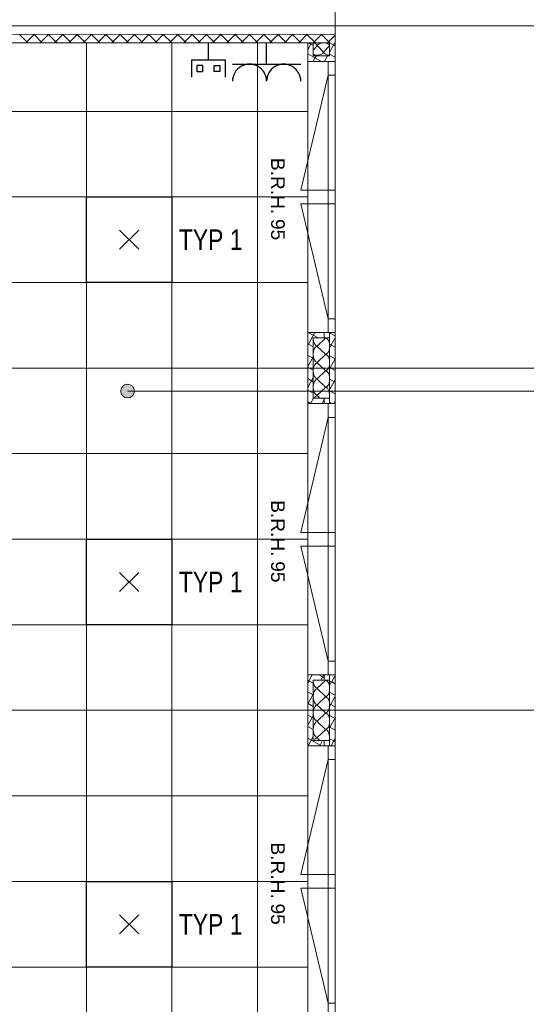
# Model space of a CAD drawing. Extents: x 1101 to 1942, y 41 to 882.
# Tile 76 of 113: x 1549 to 1623, y 547 to 690. Entities that reach past the tile are written whole.
import ezdxf
from ezdxf.lldxf.tags import DXFTag

# ---------------------------------------------------------------- set-up
doc = ezdxf.new("R2010")
doc.units = 0
doc.layers.get('0').update_dxf_attribs({"lineweight": 13})
for name, color, linetype, lineweight in [('Axen', 7, 'Continuous', 25), ('Beschriftung', 7, 'Continuous', 25), ('BI_X_Geometrie', 7, 'Continuous', 13), ('Deckenspiegel', 7, 'Continuous', 25), ('Fenster', 7, 'Continuous', 25), ('Fullfläche', 7, 'Continuous', 25), ('Wände', 7, 'Continuous', 25)]:
    doc.layers.add(name, color=color, linetype=linetype, lineweight=lineweight)
for name, color, linetype, lineweight, true_color in [('BI_E_EDV', 3, 'Continuous', 25, 0x00ff00), ('BI_E_Licht', 7, 'Continuous', 25, 0xff6600), ('BI_E_Steckdosen', 1, 'Continuous', 25, 0xff0000)]:
    doc.layers.add(name, color=color, linetype=linetype, lineweight=lineweight, true_color=true_color)
doc.styles.get("Standard").update_dxf_attribs({"font": 'arial.ttf'})
tags = doc.linetypes.add('ALL_S25', pattern=[0.001, 0, -0.001]).pattern_tags.tags
tags[6:7] = [DXFTag(74, 4), DXFTag(75, 0), DXFTag(340, '0'), DXFTag(46, 1.0), DXFTag(50, 0.0), DXFTag(44, 0.0), DXFTag(45, 0.0)]
tags[4:5] = [DXFTag(74, 4), DXFTag(75, 0), DXFTag(340, '0'), DXFTag(46, 1.0), DXFTag(50, 0.0), DXFTag(44, 0.0), DXFTag(45, 0.0)]
tags = doc.linetypes.add('VERDECKT2_S2-A03CP7E31H', pattern=[0.0027, 0.002, -0.0007]).pattern_tags.tags
tags[6:7] = [DXFTag(74, 4), DXFTag(75, 0), DXFTag(340, '0'), DXFTag(46, 1.0), DXFTag(50, 0.0), DXFTag(44, 0.0), DXFTag(45, 0.0)]
tags[4:5] = [DXFTag(74, 4), DXFTag(75, 0), DXFTag(340, '0'), DXFTag(46, 1.0), DXFTag(50, 0.0), DXFTag(44, 0.0), DXFTag(45, 0.0)]

# ---------------------------------------------------------------- blocks, each defined once
blk = doc.blocks.new('Referenz-A03CP7E41H', base_point=(1127.79, 89.81))
at = {"layer": 'Axen', "color": 0, "linetype": 'ALL_S25', "lineweight": -2, "ltscale": 0.13}
for p, q in [((1594.7, 90.13), (1594.7, 825.65)), ((1661.9, 689.45), (1222.39, 689.45)), ((1661.89, 639.45), (1222.38, 639.45)), ((1661.88, 589.45), (1222.37, 589.45))]:
    blk.add_line(p, q, dxfattribs=at)
at = {"layer": 'Deckenspiegel', "color": 0, "lineweight": -2}
for p, q in [((1476, 686.95), (1590.7, 686.95)), ((1558.35, 686.95), (1558.35, 441.95)), ((1570.85, 686.95), (1570.85, 441.95)), ((1583.35, 686.95), (1583.35, 441.95)), ((1590.7, 686.95), (1590.7, 441.95)), ((1590.7, 676.95), (1476, 676.95)), ((1590.7, 664.45), (1476, 664.45)), ((1590.7, 651.95), (1476, 651.95)), ((1590.7, 639.45), (1476, 639.45)), ((1590.7, 626.95), (1476, 626.95)), ((1590.7, 614.45), (1476, 614.45)), ((1590.7, 601.95), (1476, 601.95)), ((1590.7, 589.45), (1476, 589.45)), ((1590.7, 576.95), (1476, 576.95)), ((1590.7, 564.45), (1476, 564.45)), ((1590.7, 551.95), (1476, 551.95))]:
    blk.add_line(p, q, dxfattribs=at)
at = {"layer": 'Fenster', "color": 0, "lineweight": -2}
for p, q in [((1594.7, 684.25), (1590.7, 684.25)), ((1593.7, 684.25), (1593.7, 644.65)), ((1593.7, 682.25), (1594.7, 682.25)), ((1593.7, 665.45), (1594.7, 665.45)), ((1594.7, 663.45), (1593.7, 663.45)), ((1593.7, 646.65), (1594.7, 646.65)), ((1594.7, 644.65), (1590.7, 644.65)), ((1594.7, 634.25), (1590.7, 634.25)), ((1593.7, 634.25), (1593.7, 594.65)), ((1593.7, 632.25), (1594.7, 632.25)), ((1593.7, 615.45), (1594.7, 615.45)), ((1594.7, 613.45), (1593.7, 613.45)), ((1593.7, 596.65), (1594.7, 596.65)), ((1594.7, 594.65), (1590.7, 594.65)), ((1594.7, 584.25), (1590.7, 584.25)), ((1593.7, 584.25), (1593.7, 544.65)), ((1593.7, 582.25), (1594.7, 582.25)), ((1593.7, 565.45), (1594.7, 565.45)), ((1594.7, 563.45), (1593.7, 563.45)), ((1593.7, 546.65), (1594.7, 546.65))]:
    blk.add_line(p, q, dxfattribs=at)
at = {"layer": 'Fenster', "color": 0, "linetype": 'VERDECKT2_S2-A03CP7E31H', "lineweight": -2, "ltscale": 0.13}
for p, q in [((1593.7, 682.25), (1589.7, 665.45)), ((1589.7, 665.45), (1593.7, 665.45)), ((1589.7, 663.45), (1593.7, 663.45)), ((1593.7, 646.65), (1589.7, 663.45)), ((1593.7, 632.25), (1589.7, 615.45)), ((1589.7, 615.45), (1593.7, 615.45)), ((1589.7, 613.45), (1593.7, 613.45)), ((1593.7, 596.65), (1589.7, 613.45)), ((1593.7, 582.25), (1589.7, 565.45)), ((1589.7, 565.45), (1593.7, 565.45)), ((1589.7, 563.45), (1593.7, 563.45)), ((1593.7, 546.65), (1589.7, 563.45))]:
    blk.add_line(p, q, dxfattribs=at)
at = {"layer": 'Fullfläche', "color": 0, "lineweight": -2}
for p, q in [((1548.59, 688.16), (1548.63, 688.19)), ((1549.8, 686.95), (1548.59, 688.16)), ((1549.48, 686.95), (1550.69, 688.16)), ((1550.69, 688.16), (1550.66, 688.19)), ((1550.69, 688.16), (1550.73, 688.19)), ((1551.9, 686.95), (1550.69, 688.16)), ((1551.58, 686.95), (1552.79, 688.16)), ((1552.79, 688.16), (1552.76, 688.19)), ((1552.79, 688.16), (1552.83, 688.19)), ((1554, 686.95), (1552.79, 688.16)), ((1553.68, 686.95), (1554.89, 688.16)), ((1554.89, 688.16), (1554.86, 688.19)), ((1554.89, 688.16), (1554.93, 688.19)), ((1556.1, 686.95), (1554.89, 688.16)), ((1555.78, 686.95), (1556.99, 688.16)), ((1556.99, 688.16), (1556.96, 688.19)), ((1556.99, 688.16), (1557.03, 688.19)), ((1558.2, 686.95), (1556.99, 688.16)), ((1557.88, 686.95), (1559.09, 688.16)), ((1559.09, 688.16), (1559.06, 688.19)), ((1559.09, 688.16), (1559.13, 688.19)), ((1560.3, 686.95), (1559.09, 688.16)), ((1559.98, 686.95), (1561.19, 688.16)), ((1561.19, 688.16), (1561.16, 688.19)), ((1561.19, 688.16), (1561.23, 688.19)), ((1562.4, 686.95), (1561.19, 688.16)), ((1562.08, 686.95), (1563.29, 688.16)), ((1563.29, 688.16), (1563.26, 688.19)), ((1563.29, 688.16), (1563.33, 688.19)), ((1564.5, 686.95), (1563.29, 688.16)), ((1564.18, 686.95), (1565.39, 688.16)), ((1565.39, 688.16), (1565.36, 688.19)), ((1565.39, 688.16), (1565.43, 688.19)), ((1566.61, 686.95), (1565.39, 688.16)), ((1566.28, 686.95), (1567.49, 688.16)), ((1567.49, 688.16), (1567.46, 688.19)), ((1567.49, 688.16), (1567.53, 688.19)), ((1568.71, 686.95), (1567.49, 688.16)), ((1568.38, 686.95), (1569.59, 688.16)), ((1569.59, 688.16), (1569.56, 688.19)), ((1569.59, 688.16), (1569.63, 688.19)), ((1570.81, 686.95), (1569.59, 688.16)), ((1570.48, 686.95), (1571.69, 688.16)), ((1571.69, 688.16), (1571.66, 688.2)), ((1571.69, 688.16), (1571.73, 688.2)), ((1572.91, 686.95), (1571.69, 688.16)), ((1572.58, 686.95), (1573.79, 688.16)), ((1573.79, 688.16), (1573.76, 688.2)), ((1573.79, 688.16), (1573.83, 688.2)), ((1575.01, 686.95), (1573.79, 688.16)), ((1574.68, 686.95), (1575.89, 688.16)), ((1575.89, 688.16), (1575.86, 688.2)), ((1575.89, 688.16), (1575.93, 688.2)), ((1577.11, 686.95), (1575.89, 688.16)), ((1576.78, 686.95), (1577.99, 688.16)), ((1577.99, 688.16), (1577.96, 688.2)), ((1577.99, 688.16), (1578.03, 688.2)), ((1579.21, 686.95), (1577.99, 688.16)), ((1578.88, 686.95), (1580.09, 688.16)), ((1580.09, 688.16), (1580.06, 688.2)), ((1580.09, 688.16), (1580.13, 688.2)), ((1581.31, 686.95), (1580.09, 688.16)), ((1580.98, 686.95), (1582.19, 688.16)), ((1582.19, 688.16), (1582.16, 688.2)), ((1582.19, 688.16), (1582.23, 688.2)), ((1583.41, 686.95), (1582.19, 688.16)), ((1583.08, 686.95), (1584.29, 688.16)), ((1584.29, 688.16), (1584.26, 688.2)), ((1584.29, 688.16), (1584.33, 688.2)), ((1585.51, 686.95), (1584.29, 688.16)), ((1585.18, 686.95), (1586.39, 688.16)), ((1586.39, 688.17), (1586.36, 688.2)), ((1586.39, 688.17), (1586.43, 688.2)), ((1587.61, 686.95), (1586.39, 688.16)), ((1587.28, 686.95), (1588.49, 688.16)), ((1588.49, 688.17), (1588.46, 688.2)), ((1588.49, 688.17), (1588.53, 688.2)), ((1589.71, 686.95), (1588.49, 688.16)), ((1589.38, 686.95), (1590.59, 688.16)), ((1590.59, 688.17), (1590.56, 688.2)), ((1590.59, 688.17), (1590.63, 688.2)), ((1591.81, 686.95), (1590.59, 688.16)), ((1591.48, 686.95), (1592.69, 688.16)), ((1592.69, 688.17), (1592.66, 688.2)), ((1592.69, 688.17), (1592.73, 688.2)), ((1593.91, 686.95), (1592.69, 688.16)), ((1593.57, 686.95), (1594.7, 688.07)), ((1591.16, 686.78), (1590.7, 685.93)), ((1590.86, 686.95), (1591.16, 686.78)), ((1591.26, 686.95), (1591.17, 686.78)), ((1591.17, 686.78), (1591.5, 686.6)), ((1592.08, 686.5), (1591.5, 685.89)), ((1592.98, 685.6), (1592.12, 686.5)), ((1593.88, 686.5), (1593.02, 685.6)), ((1594.65, 686.95), (1593.9, 685.58)), ((1593.94, 686.95), (1594.7, 686.53)), ((1590.7, 685.34), (1591.75, 684.76)), ((1591.75, 684.76), (1591.47, 684.25)), ((1591.91, 685.05), (1591.75, 684.76)), ((1591.75, 684.76), (1592.69, 684.25)), ((1593.6, 685.05), (1593.16, 684.25)), ((1593.9, 685.28), (1594.7, 684.84)), ((1590.75, 644.65), (1592.21, 643.85)), ((1591.74, 644.65), (1590.79, 642.93)), ((1593.9, 644.61), (1594.7, 644.17)), ((1590.7, 642.98), (1590.79, 642.93)), ((1590.79, 642.93), (1590.7, 642.76)), ((1590.79, 642.93), (1591.5, 642.55)), ((1593.3, 643.82), (1592.1, 642.67)), ((1593.1, 644.04), (1592.99, 643.85)), ((1594.7, 643.87), (1593.9, 642.41)), ((1592.1, 642.62), (1593.3, 641.47)), ((1593.9, 642.92), (1594.7, 642.48)), ((1590.7, 641.29), (1591.38, 640.92)), ((1591.38, 640.91), (1590.7, 639.68)), ((1591.5, 641.13), (1591.38, 640.92)), ((1591.38, 640.91), (1591.5, 640.85)), ((1593.3, 641.42), (1592.1, 640.27)), ((1592.1, 640.22), (1593.3, 639.07)), ((1593.9, 641.23), (1594.7, 640.79)), ((1594.7, 640.79), (1593.98, 639.49)), ((1590.7, 639.6), (1591.5, 639.16)), ((1593.3, 639.02), (1592.1, 637.87)), ((1593.9, 639.53), (1593.98, 639.49)), ((1593.98, 639.48), (1593.9, 639.33)), ((1593.98, 639.48), (1594.7, 639.09)), ((1591.5, 638.05), (1590.7, 636.59)), ((1590.7, 637.9), (1591.5, 637.46)), ((1592.1, 637.82), (1593.3, 636.67)), ((1593.9, 637.84), (1594.57, 637.47)), ((1594.57, 637.47), (1593.9, 636.25)), ((1594.7, 637.7), (1594.57, 637.47)), ((1594.57, 637.47), (1594.7, 637.4)), ((1590.7, 636.21), (1591.5, 635.77)), ((1593.3, 636.62), (1592.1, 635.47)), ((1593.9, 636.14), (1594.7, 635.7)), ((1590.7, 634.51), (1591.12, 634.28)), ((1591.54, 635.05), (1591.12, 634.28)), ((1592.1, 635.42), (1592.49, 635.05)), ((1593.1, 634.8), (1592.8, 634.25)), ((1592.81, 635.05), (1593.1, 634.89)), ((1593.9, 634.45), (1594.26, 634.25)), ((1594.7, 634.62), (1594.49, 634.25)), ((1591.12, 634.28), (1591.1, 634.25)), ((1591.12, 634.28), (1591.18, 634.25)), ((1591.37, 594.65), (1590.7, 593.43)), ((1592.33, 594.65), (1593.1, 594.22)), ((1593.06, 594.65), (1592.62, 593.85)), ((1594.7, 594.54), (1594.2, 593.62)), ((1590.7, 593.85), (1591.5, 593.41)), ((1593.3, 593.82), (1592.1, 592.67)), ((1592.1, 592.62), (1593.3, 591.47)), ((1593.9, 593.78), (1594.19, 593.62)), ((1594.19, 593.62), (1593.9, 593.08)), ((1594.2, 593.62), (1594.7, 593.34)), ((1590.7, 592.15), (1591.5, 591.71)), ((1591.5, 591.8), (1590.75, 590.43)), ((1593.3, 591.42), (1592.1, 590.27)), ((1593.9, 592.09), (1594.7, 591.65)), ((1594.7, 591.46), (1593.9, 590)), ((1590.7, 590.46), (1590.74, 590.43)), ((1590.75, 590.43), (1590.7, 590.34)), ((1590.75, 590.43), (1591.5, 590.02)), ((1592.1, 590.22), (1593.3, 589.07)), ((1593.9, 590.4), (1594.7, 589.95)), ((1590.7, 588.76), (1591.33, 588.42)), ((1591.33, 588.41), (1590.7, 587.26)), ((1591.5, 588.71), (1591.33, 588.42)), ((1591.34, 588.42), (1591.5, 588.33)), ((1593.3, 589.02), (1592.1, 587.87)), ((1593.9, 588.7), (1594.7, 588.26)), ((1594.7, 588.37), (1593.94, 586.99)), ((1590.7, 587.07), (1591.5, 586.63)), ((1592.1, 587.82), (1593.3, 586.67)), ((1593.9, 587.01), (1593.93, 586.99)), ((1593.93, 586.98), (1593.9, 586.92)), ((1593.94, 586.98), (1594.7, 586.57)), ((1591.5, 585.63), (1590.74, 584.25)), ((1593.3, 586.62), (1592.1, 585.47)), ((1592.1, 585.42), (1592.49, 585.05)), ((1590.7, 585.38), (1592.5, 584.38)), ((1592.5, 584.38), (1592.43, 584.25)), ((1592.87, 585.05), (1592.51, 584.38)), ((1592.51, 584.38), (1592.75, 584.25)), ((1593.9, 585.31), (1594.52, 584.97)), ((1594.52, 584.97), (1594.13, 584.25)), ((1594.7, 585.29), (1594.52, 584.97)), ((1594.52, 584.97), (1594.7, 584.87))]:
    blk.add_line(p, q, dxfattribs=at)
for centre, major_axis, start_param, end_param in [((1591.2, 686.5), (-0.882, 0), 3.141593, 4.365358), ((1593, 686.5), (-0.882, 0), 3.141593, 6.283185), ((1592.1, 685.6), (-0.882, 0), 0.822717, 1.570796), ((1592.1, 685.6), (-0.882, 0), 1.570796, 3.141593), ((1593.9, 685.6), (-0.882, 0), 0, 1.570796), ((1592.1, 643.85), (0, -1.18), 4.712394, 6.283185), ((1593.3, 642.65), (0, -1.18), 0, 3.141593), ((1592.1, 641.45), (0, -1.18), 3.141593, 4.712389), ((1592.1, 641.45), (0, -1.18), 4.712389, 6.283185), ((1592.1, 639.05), (0, -1.18), 3.141593, 4.712389), ((1593.3, 640.25), (0, -1.18), 0, 3.141593), ((1592.1, 639.05), (0, -1.18), 4.712389, 6.283185), ((1593.3, 637.85), (0, -1.18), 0, 3.141593), ((1592.1, 636.65), (0, -1.18), 3.141593, 4.712389), ((1592.1, 636.65), (0, -1.18), 4.712389, 6.283185), ((1593.3, 635.45), (0, -1.18), 1.223773, 3.141593), ((1592.1, 634.25), (0, -1.18), 3.141593, 3.964277), ((1592.1, 593.85), (0, -1.18), 4.712394, 6.283185), ((1592.1, 591.45), (0, -1.18), 3.141593, 4.712389), ((1593.3, 592.65), (0, -1.18), 0, 3.141593), ((1592.1, 591.45), (0, -1.18), 4.712389, 6.283185), ((1593.3, 590.25), (0, -1.18), 0, 3.141593), ((1592.1, 589.05), (0, -1.18), 3.141593, 4.712389), ((1592.1, 589.05), (0, -1.18), 4.712389, 6.283185), ((1593.3, 587.85), (0, -1.18), 0, 3.141593), ((1592.1, 586.65), (0, -1.18), 3.141593, 4.712389), ((1592.1, 586.65), (0, -1.18), 4.712389, 6.283185), ((1592.1, 584.25), (0, -1.18), 3.141593, 3.964277), ((1593.3, 585.45), (0, -1.18), 1.223773, 3.141593)]:
    blk.add_ellipse(centre, major_axis=major_axis, ratio=0.5, start_param=start_param, end_param=end_param, dxfattribs=at)
at = {"layer": 'Wände', "color": 0, "lineweight": -2}
for p, q in [((1594.7, 689.45), (1594.7, 713.85)), ((1470, 689.45), (1594.7, 689.45)), ((1594.7, 689.45), (1594.7, 639.45)), ((1594.7, 688.2), (1474.75, 688.18)), ((1476, 686.95), (1590.7, 686.95)), ((1590.7, 686.95), (1590.7, 441.95)), ((1590.7, 686.95), (1593.9, 686.95)), ((1591.5, 685.05), (1591.5, 686.95)), ((1593.9, 686.95), (1593.9, 685.05)), ((1593.9, 685.05), (1591.5, 685.05)), ((1593.1, 644.65), (1593.1, 643.85)), ((1593.9, 644.65), (1593.9, 634.25)), ((1591.5, 635.05), (1591.5, 643.85)), ((1591.5, 643.85), (1593.9, 643.85)), ((1594.7, 639.45), (1594.7, 589.45)), ((1591.7, 635.05), (1591.5, 635.05)), ((1593.9, 635.05), (1591.7, 635.05)), ((1593.1, 635.05), (1593.1, 634.25)), ((1593.1, 594.65), (1593.1, 593.85)), ((1593.9, 594.65), (1593.9, 584.25)), ((1591.5, 585.05), (1591.5, 593.85)), ((1591.5, 593.85), (1593.9, 593.85)), ((1594.7, 589.45), (1594.7, 539.45)), ((1591.7, 585.05), (1591.5, 585.05)), ((1593.9, 585.05), (1591.7, 585.05)), ((1593.1, 585.05), (1593.1, 584.25))]:
    blk.add_line(p, q, dxfattribs=at)
at = {"layer": 'Beschriftung', "color": 0, "lineweight": -2, "char_height": 2, "attachment_point": 1, "rotation": 270}
for s, insert in [('{\\fArial;B.R.H.}', (1587.34, 670.15)), ('{\\fArial;95}', (1587.34, 661.23)), ('{\\fArial;B.R.H.}', (1587.34, 620.15)), ('{\\fArial;95}', (1587.34, 611.23)), ('{\\fArial;B.R.H.}', (1587.34, 570.15)), ('{\\fArial;95}', (1587.34, 561.23))]:
    blk.add_mtext(s, dxfattribs=dict(at, insert=insert))
blk = doc.blocks.new('Monitor-A03CP7EM1H', base_point=(1573.69, 681.94))
at = {"color": 0, "linetype": 'ByBlock', "lineweight": -2, "ltscale": 0.25}
for p, q in [((1576.19, 684.44), (1576.19, 686.94)), ((1578.69, 684.44), (1573.69, 684.44)), ((1573.69, 684.44), (1573.69, 681.94)), ((1575.37, 683.63), (1574.5, 683.63)), ((1574.5, 683.63), (1574.5, 682.75)), ((1575.37, 682.75), (1575.37, 683.63)), ((1577, 682.75), (1577, 683.63)), ((1577, 683.63), (1577.87, 683.63)), ((1577.87, 683.63), (1577.87, 682.75)), ((1578.69, 681.94), (1578.69, 684.44)), ((1574.5, 682.75), (1575.37, 682.75)), ((1577.87, 682.75), (1577, 682.75))]:
    blk.add_line(p, q, dxfattribs=at)
blk = doc.blocks.new('Steckdose_ 2-fach-A03CP7F41H', base_point=(1579.69, 681.34))
at = {"color": 0, "lineweight": -2}
for p, q in [((1584.69, 683.84), (1584.69, 686.94)), ((1579.69, 683.84), (1589.69, 683.84))]:
    blk.add_line(p, q, dxfattribs=at)
for centre in [(1582.19, 681.34), (1587.19, 681.34)]:
    blk.add_ellipse(centre, major_axis=(2.5, 0), ratio=1, start_param=0, end_param=3.141593, dxfattribs=at)
blk = doc.blocks.new('Schraffur-A03CP7NU1H', base_point=(1563.37, 635.09))
at = {"linetype": 'ByBlock', "lineweight": -2, "ltscale": 0.13}
blk.add_hatch(color=0, dxfattribs=at).paths.add_polyline_path([(1564.37, 635.09), (1564.23, 635.1), (1564.09, 635.13), (1563.96, 635.18), (1563.83, 635.25), (1563.72, 635.33), (1563.62, 635.43), (1563.53, 635.55), (1563.47, 635.67), (1563.42, 635.81), (1563.38, 635.95), (1563.37, 636.09), (1563.38, 636.23), (1563.42, 636.37), (1563.47, 636.5), (1563.53, 636.63), (1563.62, 636.74), (1563.72, 636.84), (1563.83, 636.93), (1563.96, 637), (1564.09, 637.05), (1564.23, 637.08), (1564.37, 637.09), (1564.52, 637.08), (1564.66, 637.05), (1564.79, 637), (1564.92, 636.93), (1565.03, 636.84), (1565.13, 636.74), (1565.22, 636.63), (1565.28, 636.5), (1565.33, 636.37), (1565.36, 636.23), (1565.37, 636.09), (1565.36, 635.95), (1565.33, 635.81), (1565.28, 635.67), (1565.22, 635.55), (1565.13, 635.43), (1565.03, 635.33), (1564.92, 635.25), (1564.79, 635.18), (1564.66, 635.13), (1564.52, 635.1)])
blk = doc.blocks.new('Kreis-A03CP7NW1H', base_point=(1563.37, 635.09))
at = {"color": 0, "linetype": 'ByBlock', "lineweight": -2, "ltscale": 0.13}
blk.add_circle((1564.37, 636.09), 1, dxfattribs=at)
blk = doc.blocks.new('RZB Sidelite ECO 30W-A03CP7RY1H', base_point=(1558.35, 651.95))
at = {"color": 0, "lineweight": -2}
for p, q in [((1558.35, 651.95), (1558.35, 664.45)), ((1558.35, 664.45), (1570.85, 664.45)), ((1570.85, 664.45), (1570.85, 651.95)), ((1566, 656.8), (1563.2, 659.6)), ((1566, 659.6), (1563.2, 656.8)), ((1570.85, 651.95), (1558.35, 651.95))]:
    blk.add_line(p, q, dxfattribs=at)
blk = doc.blocks.new('RZB Sidelite ECO 30W-A03CP7S01H', base_point=(1558.35, 601.95))
at = {"color": 0, "lineweight": -2}
for p, q in [((1558.35, 601.95), (1558.35, 614.45)), ((1558.35, 614.45), (1570.85, 614.45)), ((1570.85, 614.45), (1570.85, 601.95)), ((1566, 606.8), (1563.2, 609.6)), ((1566, 609.6), (1563.2, 606.8)), ((1570.85, 601.95), (1558.35, 601.95))]:
    blk.add_line(p, q, dxfattribs=at)
blk = doc.blocks.new('RZB Sidelite ECO 30W-A03CP7S61H', base_point=(1558.35, 551.95))
at = {"color": 0, "lineweight": -2}
for p, q in [((1558.35, 551.95), (1558.35, 564.45)), ((1558.35, 564.45), (1570.85, 564.45)), ((1570.85, 564.45), (1570.85, 551.95)), ((1566, 556.8), (1563.2, 559.6)), ((1566, 559.6), (1563.2, 556.8)), ((1570.85, 551.95), (1558.35, 551.95))]:
    blk.add_line(p, q, dxfattribs=at)

msp = doc.modelspace()

# ---------------------------------------------------------------- linework, layer by layer
at = {"layer": 'BI_X_Geometrie', "color": 7, "ltscale": 0.13}
msp.add_line((1669.02, 636.09), (1564.37, 636.09), dxfattribs=at)

# ---------------------------------------------------------------- block references
at = {"color": 251, "lineweight": 13, "ltscale": 0.13, "true_color": 0x5f5f5f}
msp.add_blockref('Referenz-A03CP7E41H', (1127.79, 89.81), dxfattribs=at)
at = {"color": 7, "ltscale": 0.13}
msp.add_blockref('Schraffur-A03CP7NU1H', (1563.37, 635.09), dxfattribs=at)
at = {"layer": 'BI_E_EDV', "ltscale": 0.25}
msp.add_blockref('Monitor-A03CP7EM1H', (1573.69, 681.94), dxfattribs=at)
at = {"layer": 'BI_E_Licht', "linetype": 'Continuous', "ltscale": 0.25}
for name, p in [('RZB Sidelite ECO 30W-A03CP7RY1H', (1558.35, 651.95)), ('RZB Sidelite ECO 30W-A03CP7S01H', (1558.35, 601.95)), ('RZB Sidelite ECO 30W-A03CP7S61H', (1558.35, 551.95))]:
    msp.add_blockref(name, p, dxfattribs=at)
at = {"layer": 'BI_E_Steckdosen', "linetype": 'Continuous', "ltscale": 0.25}
msp.add_blockref('Steckdose_ 2-fach-A03CP7F41H', (1579.69, 681.34), dxfattribs=at)
at = {"layer": 'BI_X_Geometrie', "color": 7, "ltscale": 0.13}
msp.add_blockref('Kreis-A03CP7NW1H', (1563.37, 635.09), dxfattribs=at)

# ---------------------------------------------------------------- texts
at = {"layer": 'BI_E_Licht', "ltscale": 0.25, "char_height": 3, "attachment_point": 1}
for insert in [(1571.85, 659.7), (1571.85, 609.7), (1571.85, 559.7)]:
    msp.add_mtext('{\\W0.8;\\fArial;TYP 1}', dxfattribs=dict(at, insert=insert))

doc.saveas('drawing.dxf')
